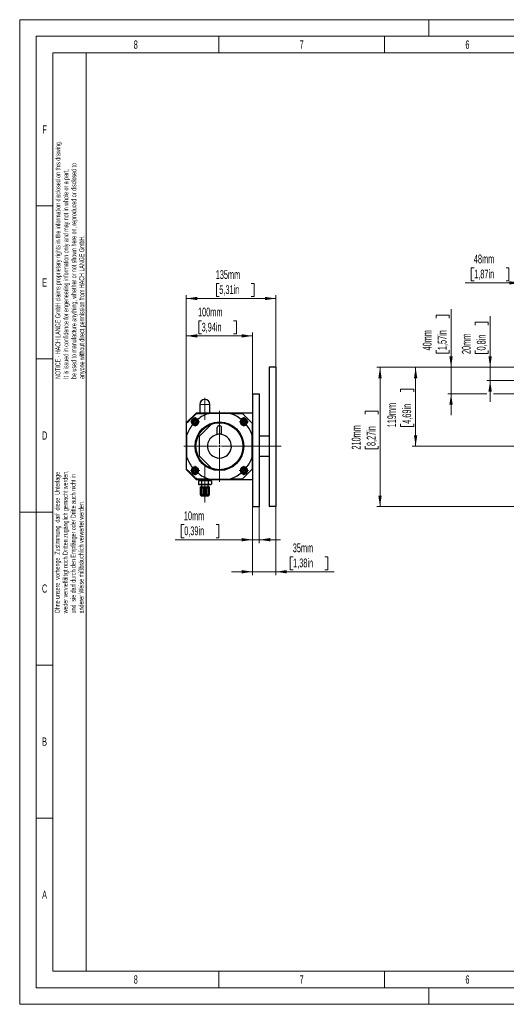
# Model space of a CAD drawing. Header units: millimetres. Extents: x 0 to 2100, y 0 to 1485.
# Tile 1 of 39: x 0 to 733, y 0 to 1485. Entities that reach past the tile are written whole.
import ezdxf

# ---------------------------------------------------------------- set-up
doc = ezdxf.new("R2010")
doc.units = ezdxf.units.MM
doc.header["$LTSCALE"] = 5
doc.linetypes.add('CENTERX2', pattern=[20.32, 12.7, -2.54, 2.54, -2.54])
doc.styles.add('SLDTEXTSTYLE0', font='TXT', dxfattribs={"width": 0.605})
doc.styles.add('SLDTEXTSTYLE1', font='TXT', dxfattribs={"width": 0.638186})
doc.dimstyles.new('SLDDIMSTYLE0', dxfattribs={"dimtxt": 12.841593, "dimasz": 16.5, "dimexe": 0, "dimexo": 0.0625, "dimgap": 3.210398, "dimtad": 1, "dimrnd": 1e-09, "dimzin": 12, "dimdsep": 46, "dimtxsty": 'SLDTEXTSTYLE0', "dimsah": 1, "dimcen": 0.09, "dimadec": 0, "dimazin": 3, "dimtfac": 1, "dimtofl": 0, "dimtmove": 0, "dimatfit": 3, "dimfxl": 1, "dimfrac": 2, "dimtolj": 1, "dimtzin": 12, "dimarcsym": 0})
doc.dimstyles.new('SLDDIMSTYLE1', dxfattribs={"dimtxt": 12.841593, "dimasz": 16.5, "dimexe": 0, "dimexo": 0.0625, "dimgap": 3.210398, "dimtad": 1, "dimrnd": 1e-09, "dimzin": 12, "dimdsep": 46, "dimtxsty": 'SLDTEXTSTYLE0', "dimsah": 1, "dimcen": 0.09, "dimadec": 0, "dimazin": 3, "dimtfac": 1, "dimtmove": 0, "dimatfit": 0, "dimfxl": 1, "dimfrac": 2, "dimtolj": 1, "dimtzin": 12, "dimarcsym": 0})
doc.dimstyles.new('SLDDIMSTYLE3', dxfattribs={"dimtxt": 12.841593, "dimasz": 16.5, "dimexe": 0, "dimexo": 0.0625, "dimgap": 3.210398, "dimtad": 1, "dimrnd": 1e-09, "dimzin": 12, "dimdsep": 46, "dimtxsty": 'SLDTEXTSTYLE0', "dimsah": 1, "dimcen": 0.09, "dimadec": 0, "dimazin": 3, "dimtfac": 1, "dimtmove": 0, "dimatfit": 0, "dimfxl": 1, "dimfrac": 2, "dimtolj": 1, "dimtzin": 12, "dimarcsym": 0})
doc.dimstyles.new('SLDDIMSTYLE4', dxfattribs={"dimtxt": 12.841593, "dimasz": 16.5, "dimexe": 0, "dimexo": 0.0625, "dimgap": 3.210398, "dimtad": 1, "dimdec": 0, "dimrnd": 1e-09, "dimzin": 12, "dimdsep": 46, "dimtxsty": 'SLDTEXTSTYLE0', "dimsah": 1, "dimcen": 0.09, "dimadec": 0, "dimazin": 3, "dimtfac": 1, "dimtmove": 0, "dimatfit": 0, "dimfxl": 1, "dimfrac": 2, "dimtolj": 1, "dimtzin": 12, "dimarcsym": 0})

# ---------------------------------------------------------------- blocks, each defined once
blk = doc.blocks.new('_D_1')
at = {"color": 7, "linetype": 'Continuous', "lineweight": 0}
for p, q in [((686.4, 1024.3), (686.4, 1028.7)), ((686.4, 1028.7), (706.2, 1028.7)), ((706.2, 1028.7), (706.2, 1024.3)), ((709.1, 960.7), (709.1, 1038)), ((686.4, 986.1), (686.4, 981.7)), ((686.4, 981.7), (706.2, 981.7)), ((706.2, 981.7), (706.2, 986.1)), ((754.5, 960.7), (704.1, 960.7)), ((709.1, 960.7), (709.1, 940.7)), ((1196.2, 940.7), (704.1, 940.7)), ((709.1, 940.7), (709.1, 908.7))]:
    blk.add_line(p, q, dxfattribs=at)
at = {"color": 7, "linetype": 'Continuous', "lineweight": 18}
for points in [[(709.1, 960.7), (711.6, 977.2), (706.6, 977.2)], [(709.1, 940.7), (706.6, 924.2), (711.6, 924.2)]]:
    blk.add_solid(points, dxfattribs=at)
at = {"color": 7, "linetype": 'Continuous', "lineweight": 18, "char_height": 13.23, "attachment_point": 1, "rotation": 90, "style": 'SLDTEXTSTYLE0'}
for s, insert in [('20mm', (666.5, 980.7)), ('0,8in', (689.1, 986.1))]:
    blk.add_mtext(s, dxfattribs=dict(at, insert=insert))
blk = doc.blocks.new('_D_3')
at = {"color": 7, "linetype": 'Continuous', "lineweight": 0}
for p, q in [((754.5, 960.7), (591.8, 960.7)), ((596.8, 841.7), (596.8, 960.7)), ((574.1, 923.6), (574.1, 928)), ((574.1, 928), (593.9, 928)), ((593.9, 928), (593.9, 923.6)), ((574.1, 875.6), (574.1, 871.2)), ((574.1, 871.2), (593.9, 871.2)), ((593.9, 871.2), (593.9, 875.6)), ((810, 841.7), (591.8, 841.7))]:
    blk.add_line(p, q, dxfattribs=at)
at = {"color": 7, "linetype": 'Continuous', "lineweight": 18}
for points in [[(596.8, 960.7), (594.3, 944.2), (599.3, 944.2)], [(596.8, 841.7), (599.3, 858.2), (594.3, 858.2)]]:
    blk.add_solid(points, dxfattribs=at)
at = {"color": 7, "linetype": 'Continuous', "lineweight": 18, "char_height": 13.23, "attachment_point": 1, "rotation": 90, "style": 'SLDTEXTSTYLE0'}
for s, insert in [('119mm', (554.1, 870.2)), ('4,69in', (576.8, 875.6))]:
    blk.add_mtext(s, dxfattribs=dict(at, insert=insert))
blk = doc.blocks.new('_D_4')
at = {"color": 7, "linetype": 'Continuous', "lineweight": 0}
for p, q in [((650.2, 960.7), (650.2, 1048.5)), ((627.6, 1034.7), (627.6, 1039.2)), ((627.6, 1039.2), (647.3, 1039.2)), ((647.3, 1039.2), (647.3, 1034.7)), ((627.6, 986.7), (627.6, 982.3)), ((627.6, 982.3), (647.3, 982.3)), ((647.3, 982.3), (647.3, 986.7)), ((754.5, 960.7), (645.2, 960.7)), ((650.2, 920.7), (650.2, 960.7)), ((704.1, 920.7), (645.2, 920.7)), ((650.2, 920.7), (650.2, 888.7)), ((754.5, 920.7), (714.1, 920.7))]:
    blk.add_line(p, q, dxfattribs=at)
at = {"color": 7, "linetype": 'Continuous', "lineweight": 18}
for points in [[(650.2, 960.7), (652.7, 977.2), (647.7, 977.2)], [(650.2, 920.7), (647.7, 904.2), (652.7, 904.2)]]:
    blk.add_solid(points, dxfattribs=at)
at = {"color": 7, "linetype": 'Continuous', "lineweight": 18, "char_height": 13.23, "attachment_point": 1, "rotation": 90, "style": 'SLDTEXTSTYLE0'}
for s, insert in [('40mm', (607.6, 986.2)), ('1,57in', (630.2, 986.7))]:
    blk.add_mtext(s, dxfattribs=dict(at, insert=insert))
blk = doc.blocks.new('_D_5')
at = {"color": 7, "linetype": 'Continuous', "lineweight": 0}
for p, q in [((685.1, 1110.8), (680.7, 1110.8)), ((680.7, 1110.8), (680.7, 1091.1)), ((733.1, 1110.8), (737.5, 1110.8)), ((737.5, 1110.8), (737.5, 1091.1)), ((754.5, 1088.1), (671.4, 1088.1)), ((680.7, 1091.1), (685.1, 1091.1)), ((737.5, 1091.1), (733.1, 1091.1)), ((754.5, 960.7), (754.5, 1093.1)), ((754.5, 1088.1), (802, 1088.1)), ((802, 946.4), (802, 1093.1)), ((802, 1088.1), (834, 1088.1))]:
    blk.add_line(p, q, dxfattribs=at)
at = {"color": 7, "linetype": 'Continuous', "lineweight": 18}
for points in [[(754.5, 1088.1), (738, 1090.6), (738, 1085.6)], [(802, 1088.1), (818.5, 1085.6), (818.5, 1090.6)]]:
    blk.add_solid(points, dxfattribs=at)
at = {"color": 7, "linetype": 'Continuous', "lineweight": 18, "char_height": 13.23, "attachment_point": 1, "style": 'SLDTEXTSTYLE0'}
for s, insert in [('48mm', (684.6, 1130.8)), ('1,87in', (685.1, 1108.1))]:
    blk.add_mtext(s, dxfattribs=dict(at, insert=insert))
blk = doc.blocks.new('_D_9')
at = {"color": 7, "linetype": 'Continuous', "lineweight": 0}
for p, q in [((754.5, 960.7), (538.1, 960.7)), ((543.1, 960.7), (543.1, 750.7)), ((520.5, 890), (520.5, 894.4)), ((520.5, 894.4), (540.2, 894.4)), ((540.2, 894.4), (540.2, 890)), ((520.5, 842), (520.5, 837.6)), ((520.5, 837.6), (540.2, 837.6)), ((540.2, 837.6), (540.2, 842)), ((754.5, 750.7), (538.1, 750.7))]:
    blk.add_line(p, q, dxfattribs=at)
at = {"color": 7, "linetype": 'Continuous', "lineweight": 18}
for points in [[(543.1, 960.7), (540.6, 944.2), (545.6, 944.2)], [(543.1, 750.7), (545.6, 767.2), (540.6, 767.2)]]:
    blk.add_solid(points, dxfattribs=at)
at = {"color": 7, "linetype": 'Continuous', "lineweight": 18, "char_height": 13.23, "attachment_point": 1, "rotation": 90, "style": 'SLDTEXTSTYLE0'}
for s, insert in [('210mm', (500.5, 836.6)), ('8,27in', (523.1, 842))]:
    blk.add_mtext(s, dxfattribs=dict(at, insert=insert))
blk = doc.blocks.new('_D_13')
at = {"color": 7, "linetype": 'Continuous', "lineweight": 0}
for p, q in [((300.9, 1087.2), (296.5, 1087.2)), ((296.5, 1087.2), (296.5, 1067.5)), ((348.9, 1087.2), (353.3, 1087.2)), ((353.3, 1087.2), (353.3, 1067.5)), ((251.1, 876.7), (251.1, 1069.5)), ((386.1, 960.7), (386.1, 1069.5)), ((386.1, 1064.5), (251.1, 1064.5)), ((296.5, 1067.5), (300.9, 1067.5)), ((353.3, 1067.5), (348.9, 1067.5))]:
    blk.add_line(p, q, dxfattribs=at)
at = {"color": 7, "linetype": 'Continuous', "lineweight": 18}
for points in [[(251.1, 1064.5), (267.6, 1062), (267.6, 1067)], [(386.1, 1064.5), (369.6, 1067), (369.6, 1062)]]:
    blk.add_solid(points, dxfattribs=at)
at = {"color": 7, "linetype": 'Continuous', "lineweight": 18, "char_height": 13.23, "attachment_point": 1, "style": 'SLDTEXTSTYLE0'}
for s, insert in [('135mm', (295.5, 1107.2)), ('5,31in', (300.9, 1084.5))]:
    blk.add_mtext(s, dxfattribs=dict(at, insert=insert))
blk = doc.blocks.new('_D_14')
at = {"color": 7, "linetype": 'Continuous', "lineweight": 0}
for p, q in [((274.2, 1030.7), (269.8, 1030.7)), ((269.8, 1030.7), (269.8, 1011)), ((322.2, 1030.7), (326.6, 1030.7)), ((326.6, 1030.7), (326.6, 1011)), ((251.1, 876.7), (251.1, 1013.1)), ((269.8, 1011), (274.2, 1011)), ((326.6, 1011), (322.2, 1011)), ((351.1, 920.7), (351.1, 1013.1)), ((251.1, 1008.1), (351.1, 1008.1))]:
    blk.add_line(p, q, dxfattribs=at)
at = {"color": 7, "linetype": 'Continuous', "lineweight": 18}
for points in [[(251.1, 1008.1), (267.6, 1005.6), (267.6, 1010.6)], [(351.1, 1008.1), (334.6, 1010.6), (334.6, 1005.6)]]:
    blk.add_solid(points, dxfattribs=at)
at = {"color": 7, "linetype": 'Continuous', "lineweight": 18, "char_height": 13.23, "attachment_point": 1, "style": 'SLDTEXTSTYLE0'}
for s, insert in [('100mm', (268.8, 1050.7)), ('3,94in', (274.2, 1028))]:
    blk.add_mtext(s, dxfattribs=dict(at, insert=insert))
blk = doc.blocks.new('_D_15')
at = {"color": 7, "linetype": 'Continuous', "lineweight": 0}
for p, q in [((351.1, 750.7), (351.1, 695.7)), ((361.1, 750.7), (361.1, 695.7)), ((248, 723.4), (243.6, 723.4)), ((243.6, 723.4), (243.6, 703.7)), ((296, 723.4), (300.4, 723.4)), ((300.4, 723.4), (300.4, 703.7)), ((351.1, 700.7), (234.3, 700.7)), ((243.6, 703.7), (248, 703.7)), ((300.4, 703.7), (296, 703.7)), ((351.1, 700.7), (361.1, 700.7)), ((361.1, 700.7), (393.1, 700.7))]:
    blk.add_line(p, q, dxfattribs=at)
at = {"color": 7, "linetype": 'Continuous', "lineweight": 18}
for points in [[(351.1, 700.7), (334.6, 703.2), (334.6, 698.2)], [(361.1, 700.7), (377.6, 698.2), (377.6, 703.2)]]:
    blk.add_solid(points, dxfattribs=at)
at = {"color": 7, "linetype": 'Continuous', "lineweight": 18, "char_height": 13.23, "attachment_point": 1, "style": 'SLDTEXTSTYLE0'}
for s, insert in [('10mm', (247.5, 743.4)), ('0,39in', (248, 720.7))]:
    blk.add_mtext(s, dxfattribs=dict(at, insert=insert))
blk = doc.blocks.new('_D_16')
at = {"color": 7, "linetype": 'Continuous', "lineweight": 0}
for p, q in [((351.1, 750.7), (351.1, 647.4)), ((386.1, 750.7), (386.1, 647.4)), ((412.1, 675), (407.7, 675)), ((407.7, 675), (407.7, 655.3)), ((460.1, 675), (464.5, 675)), ((464.5, 675), (464.5, 655.3)), ((407.7, 655.3), (412.1, 655.3)), ((464.5, 655.3), (460.1, 655.3)), ((351.1, 652.4), (319.1, 652.4)), ((386.1, 652.4), (351.1, 652.4)), ((386.1, 652.4), (473.8, 652.4))]:
    blk.add_line(p, q, dxfattribs=at)
at = {"color": 7, "linetype": 'Continuous', "lineweight": 18}
for points in [[(351.1, 652.4), (334.6, 654.9), (334.6, 649.9)], [(386.1, 652.4), (402.6, 649.9), (402.6, 654.9)]]:
    blk.add_solid(points, dxfattribs=at)
at = {"color": 7, "linetype": 'Continuous', "lineweight": 18, "char_height": 13.23, "attachment_point": 1, "style": 'SLDTEXTSTYLE0'}
for s, insert in [('35mm', (411.6, 695)), ('1,38in', (412.1, 672.3))]:
    blk.add_mtext(s, dxfattribs=dict(at, insert=insert))
blk = doc.blocks.new('SW_CENTERMARKSYMBOL_3')
at = {"color": 0, "linetype": 'Continuous', "lineweight": 18}
for p, q in [((0, 3), (0, 53.5)), ((-3, 0), (-53.5, 0)), ((0, 0), (-1.5, 0)), ((0, 0), (0, 1.5)), ((0, 0), (0, -1.5)), ((0, 0), (1.5, 0)), ((3, 0), (93.1, 0)), ((0, -3), (0, -53.5))]:
    blk.add_line(p, q, dxfattribs=at)
blk = doc.blocks.new('SW_CENTERMARKSYMBOL_4')
at = {"color": 0, "linetype": 'Continuous', "lineweight": 18}
for p, q in [((-3, 0), (-7, 0)), ((0, 0), (-1.5, 0)), ((0, 3), (0, 7)), ((0, 0), (0, 1.5)), ((0, 0), (0, -1.5)), ((0, 0), (1.5, 0)), ((3, 0), (7, 0)), ((0, -3), (0, -7))]:
    blk.add_line(p, q, dxfattribs=at)
blk = doc.blocks.new('SW_CENTERMARKSYMBOL_5')
at = {"color": 0, "linetype": 'Continuous', "lineweight": 18}
for p, q in [((-3, 0), (-7, 0)), ((0, 0), (-1.5, 0)), ((0, 3), (0, 7)), ((0, 0), (0, 1.5)), ((0, 0), (0, -1.5)), ((0, 0), (1.5, 0)), ((3, 0), (7, 0)), ((0, -3), (0, -7))]:
    blk.add_line(p, q, dxfattribs=at)
blk = doc.blocks.new('SW_CENTERMARKSYMBOL_6')
at = {"color": 0, "linetype": 'Continuous', "lineweight": 18}
for p, q in [((-3, 0), (-7, 0)), ((0, 0), (-1.5, 0)), ((0, 3), (0, 7)), ((0, 0), (0, 1.5)), ((0, 0), (0, -1.5)), ((0, 0), (1.5, 0)), ((3, 0), (7, 0)), ((0, -3), (0, -7))]:
    blk.add_line(p, q, dxfattribs=at)
blk = doc.blocks.new('SW_CENTERMARKSYMBOL_7')
at = {"color": 0, "linetype": 'Continuous', "lineweight": 18}
for p, q in [((-3, 0), (-7, 0)), ((0, 0), (-1.5, 0)), ((0, 3), (0, 7)), ((0, 0), (0, 1.5)), ((0, 0), (0, -1.5)), ((0, 0), (1.5, 0)), ((3, 0), (7, 0)), ((0, -3), (0, -7))]:
    blk.add_line(p, q, dxfattribs=at)

msp = doc.modelspace()

# ---------------------------------------------------------------- linework, layer by layer
at = {"color": 7, "linetype": 'Continuous', "lineweight": 18}
for p, q in [((0, 1485), (0, 0)), ((2100, 1485), (0, 1485)), ((616.5, 1485), (616.5, 1460)), ((2075, 1460), (25, 1460)), ((25, 1460), (25, 25)), ((300, 1460), (300, 1435)), ((550, 1460), (550, 1435)), ((50, 1435), (50, 1204.167)), ((300, 1435), (50, 1435)), ((100, 1435), (100, 50)), ((550, 1435), (300, 1435)), ((800, 1435), (550, 1435)), ((50, 1204.167), (25, 1204.167)), ((50, 1204.167), (50, 973.333)), ((50, 973.333), (25, 973.333)), ((50, 973.333), (50, 742.5)), ((25, 742.5), (0, 742.5)), ((50, 742.5), (25, 742.5)), ((50, 742.5), (50, 511.667)), ((50, 511.667), (25, 511.667)), ((50, 511.667), (50, 280.833)), ((50, 280.833), (25, 280.833)), ((50, 280.833), (50, 50)), ((50, 50), (1160.6, 50)), ((300, 50), (300, 25)), ((550, 50), (550, 25)), ((25, 25), (2075, 25)), ((616.5, 25), (616.5, 0)), ((0, 0), (2100, 0))]:
    msp.add_line(p, q, dxfattribs=at)
at = {"color": 7, "linetype": 'Continuous', "lineweight": 25}
for p, q in [((386.079, 960.74), (376.079, 960.74)), ((376.079, 960.74), (376.079, 750.74)), ((386.079, 960.74), (386.079, 750.74)), ((351.079, 920.74), (351.079, 750.74)), ((351.079, 920.74), (361.079, 920.74)), ((361.079, 920.74), (361.079, 750.74)), ((266.079, 891.74), (251.079, 876.74)), ((351.079, 891.74), (266.079, 891.74)), ((271.579, 904.74), (271.579, 891.74)), ((317.008, 891.24), (285.149, 891.24)), ((286.579, 891.74), (286.579, 904.74)), ((251.079, 876.74), (251.079, 806.74)), ((261.612, 879.538), (261.623, 879.547)), ((261.612, 879.538), (261.614, 879.525)), ((262.07, 876.688), (262.068, 876.702)), ((262.07, 876.688), (262.082, 876.683)), ((263.852, 881.36), (263.841, 881.351)), ((263.852, 881.36), (263.864, 881.355)), ((266.549, 880.331), (266.536, 880.336)), ((266.549, 880.331), (266.551, 880.318)), ((267.006, 877.481), (266.996, 877.472)), ((267.006, 877.481), (267.004, 877.494)), ((295.142, 876.74), (307.016, 876.74)), ((335.348, 879.953), (335.36, 879.96)), ((335.348, 879.953), (335.348, 879.939)), ((335.348, 877.066), (335.348, 877.08)), ((335.348, 877.066), (335.36, 877.06)), ((337.848, 881.396), (337.837, 881.39)), ((337.848, 881.396), (337.86, 881.39)), ((340.348, 879.953), (340.337, 879.96)), ((340.348, 877.066), (340.337, 877.06)), ((340.348, 879.953), (340.348, 879.939)), ((340.348, 877.066), (340.348, 877.08)), ((264.767, 875.659), (264.754, 875.664)), ((264.767, 875.659), (264.777, 875.668)), ((289.709, 875.37), (271.079, 856.74)), ((297.879, 859.453), (297.879, 869.74)), ((304.279, 859.453), (304.279, 869.74)), ((337.848, 875.623), (337.837, 875.63)), ((337.848, 875.623), (337.86, 875.63)), ((351.029, 860.24), (351.029, 861.74)), ((351.029, 861.74), (351.079, 861.74)), ((251.579, 857.67), (251.579, 825.811)), ((271.079, 826.74), (271.079, 856.74)), ((350.579, 825.811), (350.579, 857.67)), ((350.979, 855.74), (350.979, 858.24)), ((350.979, 858.24), (351.029, 858.24)), ((350.979, 853.24), (350.979, 855.74)), ((350.979, 855.74), (351.029, 855.74)), ((350.979, 853.24), (351.029, 853.24)), ((350.979, 849.936), (351.029, 849.936)), ((350.979, 849.911), (350.979, 849.421)), ((350.979, 849.911), (351.029, 849.911)), ((350.979, 849.346), (351.029, 849.346)), ((350.979, 848.606), (350.979, 847.859)), ((350.979, 847.859), (351.029, 847.859)), ((350.979, 847.834), (351.029, 847.834)), ((350.979, 847.808), (351.029, 847.808)), ((351.029, 811.24), (351.029, 860.24)), ((376.079, 856.74), (361.079, 856.74)), ((350.979, 845.577), (350.979, 845.063)), ((350.979, 845.577), (351.029, 845.577)), ((350.979, 845.013), (351.029, 845.013)), ((350.979, 844.963), (351.029, 844.963)), ((350.979, 844.963), (350.979, 844.808)), ((350.979, 844.808), (351.029, 844.808)), ((350.979, 844.519), (351.029, 844.519)), ((350.979, 844.218), (350.979, 844.048)), ((350.979, 844.017), (350.979, 843.526)), ((350.979, 843.526), (351.029, 843.526)), ((350.979, 843.5), (351.029, 843.5)), ((350.979, 841.27), (350.979, 841.262)), ((350.979, 841.27), (351.029, 841.27)), ((350.979, 841.244), (350.979, 839.705)), ((350.979, 841.244), (351.029, 841.244)), ((350.979, 839.705), (351.029, 839.705)), ((350.979, 839.705), (350.979, 839.518)), ((350.979, 839.5), (351.029, 839.5)), ((350.979, 839.334), (351.029, 839.334)), ((350.979, 839.167), (351.029, 839.167)), ((350.979, 839.141), (351.029, 839.141)), ((350.979, 832.603), (351.029, 832.603)), ((350.979, 832.577), (351.029, 832.577)), ((350.979, 832.577), (350.979, 832.063)), ((350.979, 832.013), (351.029, 832.013)), ((350.979, 831.725), (351.029, 831.725)), ((271.079, 826.74), (289.709, 808.11)), ((350.979, 831.218), (351.029, 831.218)), ((350.979, 831.218), (350.979, 831.048)), ((350.979, 830.987), (351.029, 830.987)), ((350.979, 830.987), (350.979, 830.904)), ((350.979, 830.904), (351.029, 830.904)), ((350.979, 830.5), (351.029, 830.5)), ((350.979, 830.44), (350.979, 829.987)), ((350.979, 829.987), (351.029, 829.987)), ((350.979, 828.244), (350.979, 826.193)), ((350.979, 828.244), (351.029, 828.244)), ((350.979, 826.193), (351.029, 826.193)), ((350.979, 826.167), (351.029, 826.167)), ((350.979, 823.911), (350.979, 822.372)), ((350.979, 823.911), (351.029, 823.911)), ((350.979, 822.372), (351.029, 822.372)), ((350.979, 822.372), (350.979, 822.184)), ((350.979, 822.167), (351.029, 822.167)), ((350.979, 822), (351.029, 822)), ((350.979, 821.834), (351.029, 821.834)), ((350.979, 821.816), (350.979, 821.321)), ((350.979, 821.321), (351.029, 821.321)), ((350.979, 818.24), (350.979, 815.74)), ((350.979, 818.24), (351.029, 818.24)), ((361.079, 826.74), (376.079, 826.74)), ((251.079, 806.74), (266.079, 791.74)), ((261.503, 805.647), (261.512, 805.657)), ((261.503, 805.647), (261.507, 805.634)), ((262.32, 802.879), (262.316, 802.892)), ((262.32, 802.879), (262.333, 802.876)), ((263.492, 807.739), (263.483, 807.729)), ((263.492, 807.739), (263.506, 807.736)), ((265.126, 802.202), (265.113, 802.205)), ((265.126, 802.202), (265.135, 802.212)), ((266.299, 807.062), (266.285, 807.066)), ((266.299, 807.062), (266.302, 807.049)), ((267.116, 804.294), (267.106, 804.284)), ((267.116, 804.294), (267.112, 804.307)), ((295.142, 806.74), (307.016, 806.74)), ((334.991, 805.383), (335, 805.394)), ((334.991, 805.383), (334.996, 805.37)), ((336.063, 802.702), (336.058, 802.715)), ((336.063, 802.702), (336.076, 802.7)), ((336.777, 807.651), (336.769, 807.64)), ((336.777, 807.651), (336.79, 807.649)), ((338.92, 802.29), (338.906, 802.292)), ((338.92, 802.29), (338.928, 802.301)), ((339.634, 807.239), (339.621, 807.241)), ((339.634, 807.239), (339.639, 807.226)), ((340.706, 804.558), (340.697, 804.548)), ((340.706, 804.558), (340.7, 804.571)), ((350.979, 815.74), (351.029, 815.74)), ((350.979, 815.74), (350.979, 813.24)), ((350.979, 813.24), (351.029, 813.24)), ((351.029, 809.74), (351.029, 811.24)), ((351.029, 809.74), (351.079, 809.74)), ((266.079, 791.74), (351.079, 791.74)), ((269.264, 789.74), (269.264, 784.499)), ((274.171, 789.74), (269.264, 789.74)), ((271.079, 791.74), (271.079, 789.74)), ((274.171, 789.74), (274.171, 784.499)), ((283.986, 789.74), (274.171, 789.74)), ((283.986, 789.74), (283.986, 784.499)), ((288.894, 789.74), (283.986, 789.74)), ((285.149, 792.24), (317.008, 792.24)), ((287.079, 789.74), (287.079, 791.74)), ((288.894, 789.74), (288.894, 784.499)), ((269.264, 784.499), (270.579, 783.74)), ((271.718, 783.74), (270.579, 783.74)), ((279.079, 783.74), (271.718, 783.74)), ((272.079, 780.24), (272.079, 778.74)), ((272.079, 780.24), (279.079, 780.24)), ((272.079, 778.74), (272.079, 768.654)), ((272.079, 778.74), (274.129, 778.74)), ((273.261, 778.74), (273.261, 768.654)), ((273.69, 778.74), (273.69, 768.654)), ((274.079, 783.74), (274.079, 780.24)), ((274.129, 778.74), (279.079, 778.74)), ((276.001, 778.74), (276.001, 768.654)), ((277.613, 768.654), (277.613, 778.74)), ((286.44, 783.74), (279.079, 783.74)), ((279.079, 780.24), (286.079, 780.24)), ((279.079, 778.74), (284.029, 778.74)), ((280.545, 778.74), (280.545, 768.654)), ((282.156, 768.654), (282.156, 778.74)), ((284.029, 778.74), (286.079, 778.74)), ((284.079, 780.24), (284.079, 783.74)), ((284.468, 768.654), (284.468, 778.74)), ((284.897, 768.654), (284.897, 778.74)), ((286.079, 778.74), (286.079, 780.24)), ((286.079, 768.654), (286.079, 778.74)), ((287.579, 783.74), (286.44, 783.74)), ((287.579, 783.74), (288.894, 784.499)), ((273.079, 767.24), (273.367, 766.74)), ((273.079, 767.24), (274.836, 767.24)), ((273.367, 766.74), (279.079, 766.74)), ((274.836, 767.24), (274.517, 767.33)), ((274.836, 767.24), (279.079, 767.24)), ((279.079, 767.24), (283.321, 767.24)), ((279.079, 766.74), (284.79, 766.74)), ((283.647, 767.331), (283.321, 767.24)), ((283.321, 767.24), (285.079, 767.24)), ((284.79, 766.74), (285.079, 767.24)), ((351.079, 750.74), (361.079, 750.74)), ((386.079, 750.74), (376.079, 750.74))]:
    msp.add_line(p, q, dxfattribs=at)
at = {"color": 7, "linetype": 'CENTERX2', "lineweight": 18}
for p, q in [((279.079, 881.74), (279.079, 914.74)), ((279.079, 756.74), (279.079, 813.74))]:
    msp.add_line(p, q, dxfattribs=at)
at = {"color": 8, "linetype": 'Continuous', "lineweight": 18}
for p, q in [((286.579, 904.74), (271.579, 904.74)), ((350.979, 848.606), (351.029, 848.606)), ((351.029, 860.24), (351.079, 860.24)), ((350.979, 844.017), (351.029, 844.017)), ((351.029, 811.24), (351.079, 811.24)), ((273.261, 768.654), (272.079, 768.654)), ((276.001, 768.654), (273.69, 768.654)), ((280.545, 768.654), (277.613, 768.654)), ((284.468, 768.654), (282.156, 768.654)), ((286.079, 768.654), (284.897, 768.654))]:
    msp.add_line(p, q, dxfattribs=at)
at = {"color": 7, "linetype": 'Continuous', "lineweight": 25}
for centre, radius in [((264.309, 878.51), 5), ((301.079, 841.74), 36.7), ((301.079, 841.74), 35.5), ((337.848, 878.51), 5), ((264.309, 804.971), 5), ((337.848, 804.971), 5)]:
    msp.add_circle(centre, radius, dxfattribs=at)
at = {"color": 8, "linetype": 'Continuous', "lineweight": 18}
for centre in [(264.309, 878.51), (337.848, 878.51), (264.309, 804.971), (337.848, 804.971)]:
    msp.add_circle(centre, 4.4, dxfattribs=at)
at = {"color": 7, "linetype": 'Continuous', "lineweight": 25}
for centre, radius, start, end in [((279.079, 904.74), 7.5, 0, 180), ((301.079, 841.74), 52, 107.838629, 128.937041), ((301.079, 841.74), 52, 51.062959, 72.161371), ((264.309, 878.51), 5.5, 228.031479, 41.968521), ((264.309, 878.51), 2.88, 159.356366, 218.88944), ((264.309, 878.51), 2.88, 99.356366, 158.88944), ((264.309, 878.51), 2.5, 129.122903, 189.122903), ((264.309, 878.51), 2.5, 189.122903, 249.122903), ((264.309, 878.51), 2.88, 219.356366, 278.88944), ((264.309, 878.51), 2.5, 69.122903, 129.122903), ((264.309, 878.51), 2.5, 249.122903, 309.122903), ((264.309, 878.51), 2.88, 39.356366, 98.88944), ((264.309, 878.51), 2.88, 279.356366, 338.88944), ((264.309, 878.51), 2.5, 9.122903, 69.122903), ((264.309, 878.51), 2.5, 309.122903, 9.122903), ((264.309, 878.51), 2.88, 339.356366, 38.88944), ((337.848, 878.51), 5.5, 138.031479, 311.968521), ((337.848, 878.51), 2.88, 150.233463, 209.766537), ((337.848, 878.51), 2.5, 120, 180), ((337.848, 878.51), 2.5, 180, 240), ((337.848, 878.51), 2.88, 90.233463, 149.766537), ((337.848, 878.51), 2.88, 210.233463, 269.766537), ((337.848, 878.51), 2.5, 60, 120), ((337.848, 878.51), 2.5, 240, 300), ((337.848, 878.51), 2.88, 30.233463, 89.766537), ((337.848, 878.51), 2.88, 270.233463, 329.766537), ((337.848, 878.51), 2.5, 0, 60), ((337.848, 878.51), 2.5, 300, 0), ((337.848, 878.51), 2.88, 330.233463, 29.766537), ((301.079, 841.74), 52, 141.062959, 162.161371), ((301.079, 869.74), 3.2, 360, 180), ((301.079, 841.74), 52, 17.838629, 38.937041), ((301.079, 841.74), 18, 100.240348, 79.759652), ((301.079, 841.74), 18, 79.759652, 100.240348), ((301.079, 841.74), 52, 197.838629, 218.937041), ((301.079, 841.74), 52, 321.062959, 342.161371), ((264.309, 804.971), 5.5, 318.031479, 131.968521), ((264.309, 804.971), 2.88, 166.671821, 226.204895), ((264.309, 804.971), 2.88, 106.671821, 166.204895), ((264.309, 804.971), 2.5, 136.438358, 196.438358), ((264.309, 804.971), 2.5, 196.438358, 256.438358), ((264.309, 804.971), 2.88, 226.671821, 286.204895), ((264.309, 804.971), 2.5, 76.438358, 136.438358), ((264.309, 804.971), 2.88, 46.671821, 106.204895), ((264.309, 804.971), 2.5, 256.438358, 316.438358), ((264.309, 804.971), 2.5, 16.438358, 76.438358), ((264.309, 804.971), 2.88, 286.671821, 346.204895), ((264.309, 804.971), 2.5, 316.438358, 16.438358), ((264.309, 804.971), 2.88, 346.671821, 46.204895), ((337.848, 804.971), 5.5, 48.031479, 221.968521), ((337.848, 804.971), 2.88, 172.020252, 231.553327), ((337.848, 804.971), 2.88, 112.020252, 171.553327), ((337.848, 804.971), 2.5, 141.786789, 201.786789), ((337.848, 804.971), 2.5, 201.786789, 261.786789), ((337.848, 804.971), 2.5, 81.786789, 141.786789), ((337.848, 804.971), 2.88, 232.020252, 291.553327), ((337.848, 804.971), 2.88, 52.020252, 111.553327), ((337.848, 804.971), 2.5, 261.786789, 321.786789), ((337.848, 804.971), 2.5, 21.786789, 81.786789), ((337.848, 804.971), 2.88, 292.020252, 351.553327), ((337.848, 804.971), 2.88, 352.020252, 51.553327), ((337.848, 804.971), 2.5, 321.786789, 21.786789), ((301.079, 841.74), 52, 231.062959, 252.161371), ((301.079, 841.74), 52, 287.838629, 308.937041), ((273.579, 768.654), 1.5, 180, 250.530642), ((275.19, 768.654), 1.5, 180, 243.059867), ((282.968, 768.654), 1.5, 297.252433, 0), ((284.579, 768.654), 1.5, 289.497, 0)]:
    msp.add_arc(centre, radius, start, end, dxfattribs=at)
for points, knots in [([(266.579, 891.24), (264.506, 889.167), (261.373, 886.035), (257.143, 881.805), (254.214, 878.875), (252.369, 877.03), (251.579, 876.24)], [0, 0, 0, 0, 0.4156214, 0.62816306, 0.84071302, 1, 1, 1, 1]), ([(266.579, 891.24), (269.549, 891.24), (274.022, 891.24), (280.282, 891.24), (283.527, 891.24), (285.149, 891.24)], [0, 0, 0, 0, 0.497180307, 0.748622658, 1, 1, 1, 1]), ([(317.008, 891.24), (319.421, 891.24), (323.84, 891.24), (329.998, 891.24), (333.716, 891.24), (335.579, 891.24)], [0, 0, 0, 0, 0.375019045, 0.686912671, 1, 1, 1, 1]), ([(350.579, 876.24), (348.506, 878.313), (345.373, 881.445), (341.143, 885.676), (338.214, 888.605), (336.369, 890.45), (335.579, 891.24)], [0, 0, 0, 0, 0.4156214, 0.62816306, 0.84071302, 1, 1, 1, 1]), ([(251.579, 857.67), (251.579, 860.082), (251.579, 864.501), (251.579, 870.659), (251.579, 874.377), (251.579, 876.24)], [0, 0, 0, 0, 0.37501905, 0.68691267, 1, 1, 1, 1]), ([(268.399, 882.188), (267.759, 882.742), (266.663, 883.689), (264.567, 884.104), (262.825, 883.887), (261.347, 883.23), (260.179, 882.243), (259.358, 881.033), (258.835, 879.582), (258.742, 877.771), (259.313, 875.867), (260.196, 874.898), (260.631, 874.42)], [0, 0, 0, 0, 0.164472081, 0.281443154, 0.370473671, 0.442559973, 0.514985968, 0.579874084, 0.646419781, 0.743207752, 0.87352899, 1, 1, 1, 1]), ([(262.068, 876.702), (261.991, 877.181), (261.839, 878.122), (261.688, 879.063), (261.614, 879.525)], [0, 0, 0, 0, 0.50861544, 1, 1, 1, 1]), ([(261.623, 879.547), (262.022, 879.872), (262.763, 880.475), (263.501, 881.075), (263.841, 881.351)], [0, 0, 0, 0, 0.53851288, 1, 1, 1, 1]), ([(264.754, 875.664), (264.273, 875.848), (263.38, 876.188), (262.492, 876.527), (262.082, 876.683)], [0, 0, 0, 0, 0.53857947, 1, 1, 1, 1]), ([(263.864, 881.355), (264.345, 881.172), (265.238, 880.831), (266.126, 880.492), (266.536, 880.336)], [0, 0, 0, 0, 0.53857947, 1, 1, 1, 1]), ([(266.996, 877.472), (266.597, 877.148), (265.855, 876.545), (265.118, 875.945), (264.777, 875.668)], [0, 0, 0, 0, 0.53851288, 1, 1, 1, 1]), ([(266.551, 880.318), (266.628, 879.839), (266.779, 878.897), (266.93, 877.956), (267.004, 877.494)], [0, 0, 0, 0, 0.50861544, 1, 1, 1, 1]), ([(341.526, 874.42), (342.08, 875.06), (343.028, 876.156), (343.443, 878.252), (343.226, 879.994), (342.568, 881.472), (341.582, 882.64), (340.372, 883.461), (338.921, 883.984), (337.11, 884.077), (335.206, 883.506), (334.236, 882.623), (333.759, 882.188)], [0, 0, 0, 0, 0.16447208, 0.28144315, 0.37047367, 0.44255997, 0.51498597, 0.57987408, 0.64641978, 0.74320775, 0.87352899, 1, 1, 1, 1]), ([(335.348, 877.08), (335.348, 877.565), (335.348, 878.519), (335.348, 879.471), (335.348, 879.939)], [0, 0, 0, 0, 0.50861544, 1, 1, 1, 1]), ([(335.36, 879.96), (335.806, 880.217), (336.634, 880.695), (337.457, 881.17), (337.837, 881.39)], [0, 0, 0, 0, 0.538512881, 1, 1, 1, 1]), ([(337.837, 875.63), (337.391, 875.887), (336.563, 876.365), (335.74, 876.84), (335.36, 877.06)], [0, 0, 0, 0, 0.53857947, 1, 1, 1, 1]), ([(337.86, 881.39), (338.306, 881.132), (339.134, 880.654), (339.957, 880.179), (340.337, 879.96)], [0, 0, 0, 0, 0.53857947, 1, 1, 1, 1]), ([(340.337, 877.06), (339.891, 876.802), (339.063, 876.324), (338.24, 875.849), (337.86, 875.63)], [0, 0, 0, 0, 0.53851288, 1, 1, 1, 1]), ([(340.348, 879.939), (340.348, 879.454), (340.348, 878.501), (340.348, 877.548), (340.348, 877.08)], [0, 0, 0, 0, 0.508615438, 1, 1, 1, 1]), ([(350.579, 876.24), (350.579, 873.27), (350.579, 868.797), (350.579, 862.537), (350.579, 859.292), (350.579, 857.67)], [0, 0, 0, 0, 0.49718031, 0.74862266, 1, 1, 1, 1]), ([(350.979, 849.936), (350.979, 849.933), (350.979, 849.928), (350.979, 849.908), (350.979, 849.899)], [0, 0, 0, 0, 0.559720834, 1, 1, 1, 1]), ([(350.979, 849.346), (350.979, 849.341), (350.979, 849.329), (350.979, 849.224), (350.979, 848.99), (350.979, 848.764), (350.979, 848.606)], [0, 0, 0, 0, 0.1870208, 0.37389045, 0.56060992, 1, 1, 1, 1]), ([(350.979, 845.013), (350.979, 845.009), (350.979, 845.003), (350.979, 844.975), (350.979, 844.963)], [0, 0, 0, 0, 0.5592431, 1, 1, 1, 1]), ([(350.979, 844.834), (350.979, 844.824), (350.979, 844.806), (350.979, 844.688), (350.979, 844.583), (350.979, 844.519)], [0, 0, 0, 0, 0.2783358, 0.55876808, 1, 1, 1, 1]), ([(350.979, 844.725), (350.979, 844.638), (350.979, 844.48), (350.979, 844.298), (350.979, 844.218)], [0, 0, 0, 0, 0.55889682, 1, 1, 1, 1]), ([(350.979, 844.519), (350.979, 844.425), (350.979, 844.259), (350.979, 844.091), (350.979, 844.017)], [0, 0, 0, 0, 0.55963604, 1, 1, 1, 1]), ([(350.979, 839.5), (350.979, 839.497), (350.979, 839.489), (350.979, 839.44), (350.979, 839.387), (350.979, 839.351), (350.979, 839.334)], [0, 0, 0, 0, 0.2787404, 0.55858346, 0.77932042, 1, 1, 1, 1]), ([(350.979, 839.334), (350.979, 839.311), (350.979, 839.266), (350.979, 839.211), (350.979, 839.174), (350.979, 839.169), (350.979, 839.167)], [0, 0, 0, 0, 0.28008499, 0.5600882, 0.78017216, 1, 1, 1, 1]), ([(350.979, 832.603), (350.979, 832.6), (350.979, 832.595), (350.979, 832.574), (350.979, 832.565)], [0, 0, 0, 0, 0.559720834, 1, 1, 1, 1]), ([(350.979, 832.013), (350.979, 831.998), (350.979, 831.971), (350.979, 831.801), (350.979, 831.725)], [0, 0, 0, 0, 0.55891877, 1, 1, 1, 1]), ([(350.979, 831.725), (350.979, 831.638), (350.979, 831.48), (350.979, 831.298), (350.979, 831.218)], [0, 0, 0, 0, 0.55889682, 1, 1, 1, 1]), ([(251.579, 807.24), (251.579, 810.211), (251.579, 814.684), (251.579, 820.943), (251.579, 824.188), (251.579, 825.811)], [0, 0, 0, 0, 0.497180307, 0.748622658, 1, 1, 1, 1]), ([(350.579, 825.811), (350.579, 823.398), (350.579, 818.979), (350.579, 812.821), (350.579, 809.103), (350.579, 807.24)], [0, 0, 0, 0, 0.37501905, 0.68691267, 1, 1, 1, 1]), ([(350.979, 831.519), (350.979, 831.425), (350.979, 831.259), (350.979, 831.091), (350.979, 831.017)], [0, 0, 0, 0, 0.55963604, 1, 1, 1, 1]), ([(350.979, 830.904), (350.979, 830.838), (350.979, 830.705), (350.979, 830.536), (350.979, 830.514), (350.979, 830.5)], [0, 0, 0, 0, 0.280919, 0.56140688, 1, 1, 1, 1]), ([(350.979, 822.167), (350.979, 822.163), (350.979, 822.156), (350.979, 822.107), (350.979, 822.054), (350.979, 822.018), (350.979, 822)], [0, 0, 0, 0, 0.2787404, 0.55858346, 0.77932042, 1, 1, 1, 1]), ([(350.979, 822), (350.979, 821.978), (350.979, 821.932), (350.979, 821.878), (350.979, 821.84), (350.979, 821.836), (350.979, 821.834)], [0, 0, 0, 0, 0.28008499, 0.5600882, 0.78017216, 1, 1, 1, 1]), ([(251.579, 807.24), (253.652, 805.167), (256.784, 802.035), (261.014, 797.805), (263.944, 794.875), (265.788, 793.03), (266.579, 792.24)], [0, 0, 0, 0, 0.4156214, 0.62816306, 0.84071302, 1, 1, 1, 1]), ([(260.631, 809.06), (260.077, 808.42), (259.129, 807.325), (258.715, 805.228), (258.932, 803.486), (259.589, 802.009), (260.576, 800.84), (261.786, 800.02), (263.237, 799.496), (265.048, 799.403), (266.952, 799.974), (267.921, 800.858), (268.399, 801.293)], [0, 0, 0, 0, 0.16447208, 0.28144315, 0.37047367, 0.44255997, 0.51498597, 0.57987408, 0.64641978, 0.74320775, 0.87352899, 1, 1, 1, 1]), ([(262.316, 802.892), (262.179, 803.357), (261.909, 804.272), (261.639, 805.186), (261.507, 805.634)], [0, 0, 0, 0, 0.508615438, 1, 1, 1, 1]), ([(261.512, 805.657), (261.867, 806.03), (262.526, 806.723), (263.181, 807.412), (263.483, 807.729)], [0, 0, 0, 0, 0.53851288, 1, 1, 1, 1]), ([(265.113, 802.205), (264.613, 802.326), (263.684, 802.55), (262.759, 802.773), (262.333, 802.876)], [0, 0, 0, 0, 0.53857947, 1, 1, 1, 1]), ([(263.506, 807.736), (264.006, 807.615), (264.935, 807.391), (265.859, 807.168), (266.285, 807.066)], [0, 0, 0, 0, 0.53857947, 1, 1, 1, 1]), ([(267.106, 804.284), (266.752, 803.911), (266.093, 803.218), (265.438, 802.529), (265.135, 802.212)], [0, 0, 0, 0, 0.53851288, 1, 1, 1, 1]), ([(266.302, 807.049), (266.44, 806.584), (266.71, 805.669), (266.979, 804.756), (267.112, 804.307)], [0, 0, 0, 0, 0.50861544, 1, 1, 1, 1]), ([(333.759, 801.293), (334.399, 800.739), (335.494, 799.791), (337.591, 799.376), (339.333, 799.593), (340.81, 800.251), (341.979, 801.237), (342.799, 802.447), (343.323, 803.898), (343.416, 805.709), (342.845, 807.613), (341.961, 808.583), (341.526, 809.06)], [0, 0, 0, 0, 0.164472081, 0.281443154, 0.370473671, 0.442559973, 0.514985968, 0.579874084, 0.646419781, 0.743207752, 0.87352899, 1, 1, 1, 1]), ([(336.058, 802.715), (335.878, 803.165), (335.524, 804.051), (335.17, 804.936), (334.996, 805.37)], [0, 0, 0, 0, 0.50861544, 1, 1, 1, 1]), ([(335, 805.394), (335.318, 805.798), (335.909, 806.549), (336.497, 807.296), (336.769, 807.64)], [0, 0, 0, 0, 0.53851288, 1, 1, 1, 1]), ([(335.579, 792.24), (337.652, 794.313), (340.784, 797.445), (345.014, 801.676), (347.944, 804.605), (349.788, 806.45), (350.579, 807.24)], [0, 0, 0, 0, 0.4156214, 0.62816306, 0.84071302, 1, 1, 1, 1]), ([(338.906, 802.292), (338.397, 802.365), (337.451, 802.502), (336.51, 802.638), (336.076, 802.7)], [0, 0, 0, 0, 0.53857947, 1, 1, 1, 1]), ([(336.79, 807.649), (337.3, 807.576), (338.246, 807.439), (339.187, 807.303), (339.621, 807.241)], [0, 0, 0, 0, 0.53857947, 1, 1, 1, 1]), ([(340.697, 804.548), (340.379, 804.143), (339.788, 803.392), (339.2, 802.645), (338.928, 802.301)], [0, 0, 0, 0, 0.538512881, 1, 1, 1, 1]), ([(339.639, 807.226), (339.819, 806.776), (340.173, 805.89), (340.527, 805.005), (340.7, 804.571)], [0, 0, 0, 0, 0.50861544, 1, 1, 1, 1]), ([(285.149, 792.24), (282.737, 792.24), (278.318, 792.24), (272.16, 792.24), (268.442, 792.24), (266.579, 792.24)], [0, 0, 0, 0, 0.37501905, 0.68691267, 1, 1, 1, 1]), ([(335.579, 792.24), (332.608, 792.24), (328.135, 792.24), (321.876, 792.24), (318.631, 792.24), (317.008, 792.24)], [0, 0, 0, 0, 0.497180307, 0.748622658, 1, 1, 1, 1]), ([(269.264, 784.499), (269.733, 784.254), (270.539, 783.833), (271.37, 783.767), (271.718, 783.74)], [0, 0, 0, 0, 0.58195238, 1, 1, 1, 1]), ([(271.718, 783.74), (272.163, 783.785), (272.994, 783.869), (273.798, 784.299), (274.171, 784.499)], [0, 0, 0, 0, 0.53525105, 1, 1, 1, 1]), ([(274.171, 784.499), (275.109, 784.254), (276.721, 783.833), (278.384, 783.767), (279.079, 783.74)], [0, 0, 0, 0, 0.58195238, 1, 1, 1, 1]), ([(279.079, 783.74), (279.969, 783.785), (281.632, 783.869), (283.239, 784.299), (283.986, 784.499)], [0, 0, 0, 0, 0.535251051, 1, 1, 1, 1]), ([(283.986, 784.499), (284.455, 784.254), (285.261, 783.833), (286.093, 783.767), (286.44, 783.74)], [0, 0, 0, 0, 0.58195238, 1, 1, 1, 1]), ([(286.44, 783.74), (286.885, 783.785), (287.717, 783.869), (288.52, 784.299), (288.894, 784.499)], [0, 0, 0, 0, 0.53525105, 1, 1, 1, 1]), ([(273.261, 768.654), (273.259, 768.56), (273.257, 768.372), (273.235, 768.102), (273.204, 767.855), (273.157, 767.572), (273.095, 767.302), (273.084, 767.261), (273.079, 767.24)], [0, 0, 0, 0, 0.12459429, 0.24923996, 0.37381671, 0.49738038, 0.74811549, 1, 1, 1, 1]), ([(276.001, 768.654), (275.996, 768.56), (275.987, 768.372), (275.908, 768.102), (275.791, 767.855), (275.583, 767.572), (275.253, 767.302), (274.975, 767.261), (274.836, 767.24)], [0, 0, 0, 0, 0.12459429, 0.24923996, 0.37381671, 0.49738038, 0.74811549, 1, 1, 1, 1]), ([(279.079, 767.24), (278.888, 767.261), (278.506, 767.302), (278.1, 767.572), (277.854, 767.855), (277.719, 768.102), (277.629, 768.372), (277.618, 768.56), (277.613, 768.654)], [0, 0, 0, 0, 0.25188425, 0.5026191, 0.62613163, 0.75075913, 0.87537933, 1, 1, 1, 1]), ([(280.545, 768.654), (280.539, 768.56), (280.529, 768.372), (280.439, 768.102), (280.304, 767.855), (280.057, 767.572), (279.652, 767.302), (279.27, 767.261), (279.079, 767.24)], [0, 0, 0, 0, 0.12459429, 0.24923996, 0.37381671, 0.49738038, 0.74811549, 1, 1, 1, 1]), ([(283.321, 767.24), (283.182, 767.261), (282.905, 767.302), (282.574, 767.572), (282.367, 767.855), (282.25, 768.102), (282.171, 768.372), (282.161, 768.56), (282.156, 768.654)], [0, 0, 0, 0, 0.25188425, 0.5026191, 0.62613163, 0.75075913, 0.87537933, 1, 1, 1, 1]), ([(285.079, 767.24), (285.073, 767.261), (285.062, 767.302), (285.001, 767.572), (284.953, 767.855), (284.923, 768.102), (284.901, 768.372), (284.898, 768.56), (284.897, 768.654)], [0, 0, 0, 0, 0.25188425, 0.502619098, 0.626131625, 0.750759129, 0.875379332, 1, 1, 1, 1])]:
    msp.add_open_spline(points, degree=3, knots=knots, dxfattribs=at)

# ---------------------------------------------------------------- block references
at = {"color": 7, "linetype": 'Continuous', "lineweight": 0}
for name, p in [('SW_CENTERMARKSYMBOL_3', (301.079, 841.74)), ('SW_CENTERMARKSYMBOL_4', (264.309, 878.51)), ('SW_CENTERMARKSYMBOL_5', (337.848, 878.51)), ('SW_CENTERMARKSYMBOL_7', (264.309, 804.971)), ('SW_CENTERMARKSYMBOL_6', (337.848, 804.971))]:
    msp.add_blockref(name, p, dxfattribs=at)

# ---------------------------------------------------------------- texts
at = {"color": 7, "linetype": 'Continuous', "lineweight": 0, "char_height": 12.5, "attachment_point": 2, "style": 'SLDTEXTSTYLE1'}
for s, insert in [('8', (174.91, 1453.674)), ('7', (424.91, 1453.674)), ('6', (674.91, 1453.674)), ('F', (37.533, 1325.757)), ('E', (37.442, 1094.924)), ('D', (37.557, 864.09)), ('C', (37.556, 633.257)), ('B', (37.442, 402.424)), ('A', (37.442, 171.59)), ('8', (174.91, 43.674)), ('7', (424.91, 43.674)), ('6', (674.91, 43.674))]:
    msp.add_mtext(s, dxfattribs=dict(at, insert=insert))
at = {"color": 7, "linetype": 'Continuous', "lineweight": 0, "char_height": 7.5, "attachment_point": 1, "rotation": 90, "style": 'SLDTEXTSTYLE1'}
for s, insert in [('NOTICE - HACH LANGE GmbH claims proprietary rights in the information disclosed on this drawing.', (53.866, 943.221)), ('be used to manufacture anything, whether or not shown here on, reproduced or disclosed to', (77.866, 943.221)), ('It is issued in confidence for engeneering information only and may not in whole or a part,', (65.866, 943.221)), ('anyone without direct permission from HACH LANGE GmbH.', (89.866, 943.221)), ('weder vervielfältigt noch Dritten zugänglich gemacht werden,', (64.934, 589.603)), ('Ohne unsere  vorherige  Zustimmung  darf  diese  Unterlage', (52.934, 589.603)), ('und  sie darf durch den Empfänger oder Dritte auch nicht in', (76.934, 589.603)), ('anderer Weise mißbräuchlich verwertet werden.', (88.934, 589.603))]:
    msp.add_mtext(s, dxfattribs=dict(at, insert=insert))

# ---------------------------------------------------------------- dimensions: what is measured, and where the dimension line sits
at = {"color": 7, "linetype": 'Continuous', "lineweight": 18}
for base, p1, p2, dimstyle, picture, middle in [((801.966721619, 1088.134375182), (754.466721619, 960.740107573), (801.966721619, 946.390107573), 'SLDDIMSTYLE4', '_D_5', (709.104905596, 1088.134375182)), ((251.079, 1064.548), (386.079, 960.74), (251.079, 876.74), 'SLDDIMSTYLE0', '_D_13', (324.881, 1064.548)), ((351.079, 1008.056), (251.079, 876.74), (351.079, 920.74), 'SLDDIMSTYLE0', '_D_14', (298.178, 1008.056)), ((361.079, 700.74), (351.079, 750.74), (361.079, 750.74), 'SLDDIMSTYLE3', '_D_15', (271.988, 700.74)), ((351.079, 652.356), (386.079, 750.74), (351.079, 750.74), 'SLDDIMSTYLE3', '_D_16', (436.079, 652.356))]:
    dim = msp.add_linear_dim(base=base, p1=p1, p2=p2, dimstyle=dimstyle, dxfattribs=at)
    dim.commit()
    dim.dimension.update_dxf_attribs({"geometry": picture, "text_midpoint": middle, "dimtype": 160})
for base, p1, p2, dimstyle, picture, middle in [((650.213, 960.74), (754.467, 920.74), (754.467, 960.74), 'SLDDIMSTYLE3', '_D_4', (650.213, 1010.74)), ((709.105, 940.74), (754.467, 960.74), (1196.211, 940.74), 'SLDDIMSTYLE1', '_D_1', (709.105, 1005.187)), ((543.112, 750.74), (754.467, 960.74), (754.467, 750.74), 'SLDDIMSTYLE0', '_D_9', (543.112, 866.004)), ((596.795, 960.74), (809.967, 841.74), (754.467, 960.74), 'SLDDIMSTYLE0', '_D_3', (596.795, 899.598))]:
    dim = msp.add_linear_dim(base=base, p1=p1, p2=p2, angle=90, dimstyle=dimstyle, dxfattribs=at)
    dim.commit()
    dim.dimension.update_dxf_attribs({"geometry": picture, "text_midpoint": middle, "dimtype": 160})

doc.saveas('drawing.dxf')
